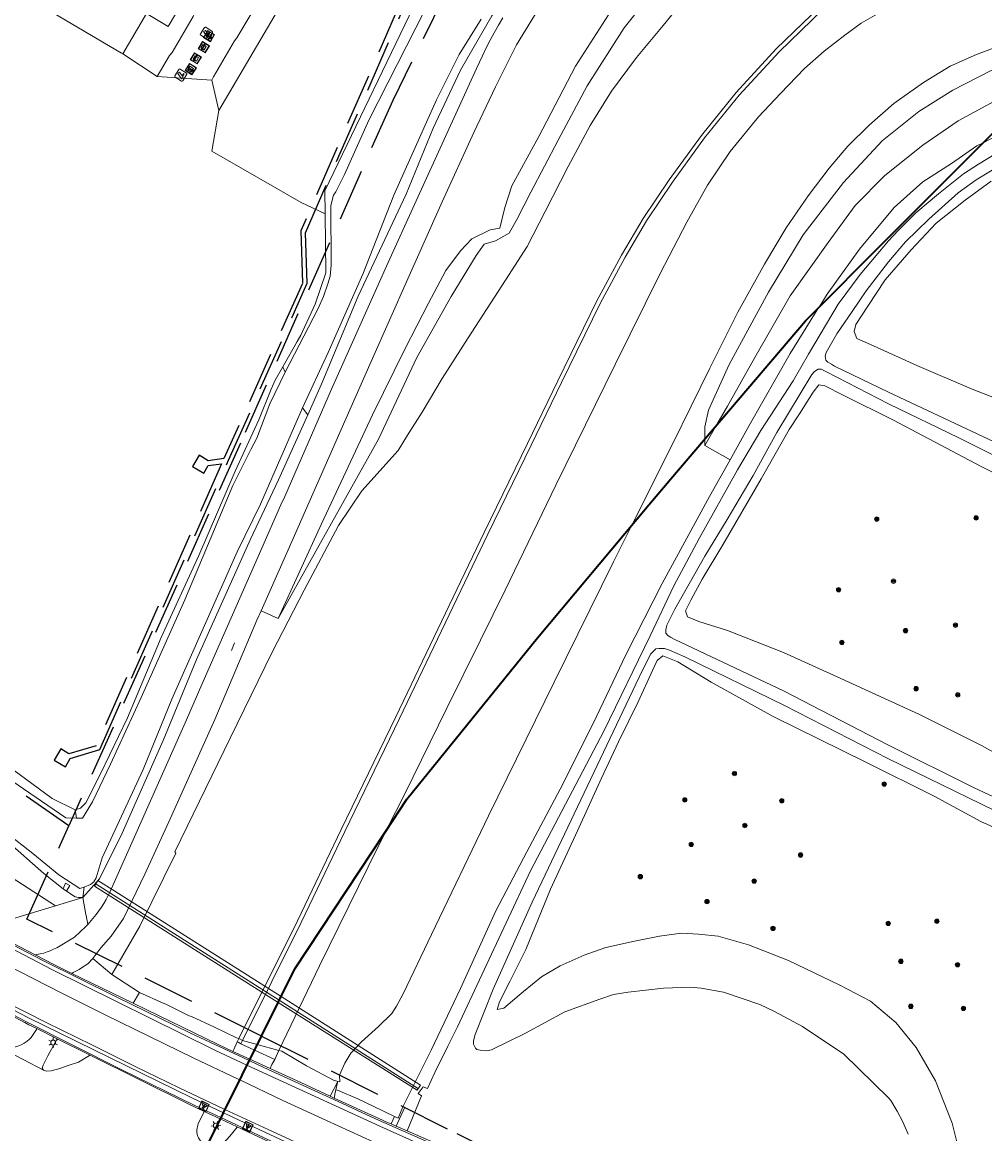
# Model space of a CAD drawing. Header units: metres. Extents: x 89872 to 94585, y 463299 to 469000.
# Tile 70 of 230: x 90894 to 91012, y 464673 to 464809. Entities that reach past the tile are written whole.
import ezdxf
from ezdxf.enums import TextEntityAlignment as Align

# ---------------------------------------------------------------- set-up
doc = ezdxf.new("R2010")
doc.units = ezdxf.units.M
doc.linetypes.add('HIDDEN', pattern=[9.525, 6.35, -3.175])
doc.layers.get('0').update_dxf_attribs({"linetype": 'CONTINUOUS'})
for name, color, linetype, lineweight in [('B-WE-BV-GELEIDECONSTRUCTIE-G', 251, 'CONTINUOUS', 13), ('B-WE-BV-LEUNING-G', 251, 'CONTINUOUS', 13), ('B-WE-GR-BEPLANTING_CULTUUR-G', 251, 'CONTINUOUS', 13), ('B-WE-GR-BOOM-S', 251, 'CONTINUOUS', 13), ('B-WE-IE-MEUBILAIR_WEGMEUBILAIR_SLAGBOOM-S', 251, 'CONTINUOUS', 13), ('B-WE-IE-TERREINAFSCHEIDING-G', 251, 'CONTINUOUS', 13), ('B-WE-IE-TERREINAFSCHEIDING_KUNSTMATIG_HEKWERK-G', 251, 'CONTINUOUS', 13), ('B-WE-KL-ET_LS_OV_LICHTMAST-S', 251, 'CONTINUOUS', 13), ('B-WE-KL-ET_LS_SR_ARMATUUR-G', 251, 'CONTINUOUS', 13), ('B-WE-KW-KUNSTWERK_DUIKER-G', 251, 'CONTINUOUS', 13), ('B-WE-OG-TOPOGRAFIE_STRAATNAAM-T18', 251, 'CONTINUOUS', 13), ('B-WE-OG-TOPOGRAFIE_WATER-GV', 251, 'CONTINUOUS', 13), ('B-WE-VH-VERHARDING-GV', 251, 'CONTINUOUS', 13), ('B-WE-VW-PAAL_PRAATPAAL-S', 251, 'CONTINUOUS', 13), ('G04', 7, 'gemeentegr', 35), ('Percelen', 10, 'HIDDEN', 25), ('Q_CAMERA_0', 251, 'CONTINUOUS', 13)]:
    doc.layers.add(name, color=color, linetype=linetype, lineweight=lineweight)
doc.styles.get("Standard").update_dxf_attribs({"font": 'isocp.shx'})
doc.linetypes.add('gemeentegr', pattern='A,1,-2.25,[1,RTW.shx,S=1.25,R=0,X=0,Y=0],-2.25', length=5.5)

# ---------------------------------------------------------------- blocks, each defined once
blk = doc.blocks.new('OGT_BLOK4_AUTOCAD_OD_1_FMEBLOCK11')
at = {"layer": 'B-WE-KW-KUNSTWERK_DUIKER-G'}
blk.add_line((11.41, -6.75), (-8.93, 6.15), dxfattribs=at)
blk.add_lwpolyline([(-8.93, 6.15), (-10.99, 7.46), (-11.41, 6.77), (11.06, -7.46)], dxfattribs=at)
blk = doc.blocks.new('Q_LICHTMAST')
for points in [[(-0.26, 0.15), (-0.52, 0.3)], [(0, 0.3), (0, 0.6)], [(0.26, 0.15), (0.52, 0.3)], [(-0.26, -0.15), (-0.52, -0.3)], [(0, -0.3), (0, -0.6)], [(0.26, -0.15), (0.52, -0.3)]]:
    blk.add_lwpolyline(points)
blk.add_circle((0, 0), 0.3)
blk = doc.blocks.new('Q_PRAATPAAL')
blk.add_lwpolyline([(-0.5, 0.5), (0.5, 0.5), (0.5, -0.5), (-0.5, -0.5)], close=True)
for points in [[(-0.44, 0.46), (0.44, 0.46, -0.414214), (0.46, 0.44), (0.46, -0.44, -0.414214), (0.44, -0.46), (-0.44, -0.46, -0.414214), (-0.46, -0.44), (-0.46, 0.44), (-0.46, 0.44), (-0.46, 0.45), (-0.46, 0.45), (-0.46, 0.45), (-0.46, 0.45), (-0.46, 0.45), (-0.46, 0.45), (-0.46, 0.46), (-0.46, 0.46), (-0.46, 0.46), (-0.45, 0.46), (-0.45, 0.46), (-0.45, 0.46), (-0.45, 0.46), (-0.45, 0.46), (-0.45, 0.46), (-0.44, 0.46), (-0.44, 0.46)], [(-0.15, 0.22, 0.426944), (-0.15, 0.17)], [(-0.02, 0.31, 0.07503), (-0.15, 0.22)], [(-0.13, 0.08, 0.511022), (0.03, 0.08)], [(-0.08, 0.1, 0.3284), (0, 0.11)], [(0.21, 0.34, 0.843699), (0.18, 0.39)]]:
    blk.add_lwpolyline(points, format="xyb")
for points in [[(-0.15, 0.17), (-0.08, 0.1)], [(0.03, 0.08), (0.03, -0.37), (-0.13, -0.37), (-0.13, 0.08)], [(0.18, 0.39), (-0.02, 0.31)], [(0, 0.11), (0.21, 0.34)]]:
    blk.add_lwpolyline(points)
blk = doc.blocks.new('Camera')
for points in [[(0.406396, 62.309263), (0.406396, 77.666466)], [(2.32688, 79.587679), (17.684498, 79.587679)], [(4.920523, 75.76609), (3.047973, 71.751755), (5.555127, 70.582774), (5.555127, 64.208597), (7.11819, 64.208597), (7.11819, 69.853463), (15.095023, 66.135019), (16.967573, 70.150396), (4.920523, 75.76609)], [(19.606024, 77.666466), (19.606024, 62.309263), (19.606024, 62.309263)], [(17.684498, 60.38805), (2.32688, 60.38805)]]:
    blk.add_lwpolyline(points)
for points in [[(0.406396, 77.666466), (0.406396, 78.727092), (1.266081, 79.587679), (2.32688, 79.587679)], [(17.684498, 79.587679), (18.747382, 79.587679), (19.606024, 78.727092), (19.606024, 77.666466)], [(2.32688, 60.38805), (1.266081, 60.38805), (0.406396, 61.247594), (0.406396, 62.309263)], [(19.606024, 62.309263), (19.606024, 61.247594), (18.747382, 60.38805), (17.684498, 60.38805)]]:
    blk.add_open_spline(points, degree=3)
blk = doc.blocks.new('Q_CAMERA')
blk.add_blockref('Camera', (-0.4, -60.4))
blk = doc.blocks.new('Q_SLAGBOOM')
blk.add_lwpolyline([(-0.5, 0.5), (0.5, 0.5), (0.5, -0.5), (-0.5, -0.5)], close=True)
blk.add_lwpolyline([(-0.44, 0.46), (0.44, 0.46, -0.414214), (0.46, 0.44), (0.46, -0.44, -0.414214), (0.44, -0.46), (-0.44, -0.46, -0.414214), (-0.46, -0.44), (-0.46, 0.44), (-0.46, 0.44), (-0.46, 0.45), (-0.46, 0.45), (-0.46, 0.45), (-0.46, 0.45), (-0.46, 0.45), (-0.46, 0.45), (-0.46, 0.46), (-0.46, 0.46), (-0.46, 0.46), (-0.45, 0.46), (-0.45, 0.46), (-0.45, 0.46), (-0.45, 0.46), (-0.45, 0.46), (-0.45, 0.46), (-0.44, 0.46), (-0.44, 0.46)], format="xyb")
for points in [[(-0.29, 0.04), (-0.38, 0.04), (-0.38, 0.1)], [(-0.38, 0.1), (-0.29, 0.1)], [(-0.29, 0.1), (-0.29, 0.2)], [(-0.29, 0.2), (-0.23, 0.2), (-0.23, 0.1)], [(-0.23, 0.04), (-0.23, -0.2), (-0.29, -0.2), (-0.29, 0.04)], [(-0.23, 0.1), (0.37, 0.1), (0.37, 0.04), (-0.23, 0.04)]]:
    blk.add_lwpolyline(points)
blk = doc.blocks.new('Q_LICHTPUNT')
for points in [[(-0.5, 0.5), (0.5, 0.5), (0.5, -0.5), (-0.5, -0.5)], [(-0.46, 0.46), (0.46, 0.46), (0.46, -0.46), (-0.46, -0.46)], [(-0.12, 0.08), (-0.08, 0.05), (-0.26, -0.23), (-0.3, -0.2)], [(-0.03, 0.03), (0.02, 0.03), (0.02, -0.3), (-0.03, -0.3)], [(0.08, 0.05), (0.12, 0.08), (0.29, -0.21), (0.25, -0.24)]]:
    blk.add_lwpolyline(points, close=True)
blk.add_circle((0, 0.21), 0.103)
blk = doc.blocks.new('Q_BOOM')
for radius in [0.27, 0.18, 0.09]:
    blk.add_circle((0, 0), radius)
blk = doc.blocks.new('LDN_BLOK2_AUTOCAD_OD_1_FMEBLOCK22')
at = {"layer": 'B-WE-GR-BEPLANTING_CULTUUR-G'}
blk.add_line((-39.9, 32.67), (-41.38, 30.1), dxfattribs=at)
blk = doc.blocks.new('LDN_BLOK2_AUTOCAD_OD_1_FMEBLOCK3')
at = {"layer": 'B-WE-OG-TOPOGRAFIE_WATER-GV'}
for points in [[(5.8, -56.42), (4.6, -51.51), (2.55, -46.33), (0.18, -42.28), (-2.3, -39.22), (-5.41, -36.61), (-9.16, -34.64), (-15.44, -31.62), (-20.32, -29.71), (-24.03, -28.66), (-26.43, -28.41), (-28.54, -28.26), (-31.21, -28.65), (-34.28, -29.24), (-37.79, -30.01), (-40.42, -30.97), (-43.38, -32.29), (-45.66, -33.62), (-47.83, -35.43), (-50.25, -37.46), (-51.05, -37.61), (-50.78, -36.68), (-49.52, -34.19), (-47.58, -30.29), (-44.56, -22.91), (-41.24, -15.77), (-38.32, -9.3), (-36.23, -4.85), (-33.82, 0.02), (-32.05, 3.86), (-31.49, 5.08), (-30.82, 5.64), (-28.97, 4.93), (-24.91, 2.45), (-17.32, -1.76), (-5.96, -7.36), (2.38, -11.51), (8.1, -14.61), (12.44, -16.56)], [(13.63, -8.37), (8.25, -5.37), (0.57, -1.52), (-9.02, 2.9), (-16.05, 6.07), (-22.9, 8.74), (-26.4, 9.87), (-27.79, 10.44), (-28.02, 11.17), (-27.36, 12.45), (-26.01, 15.02), (-23.46, 19.25), (-18.79, 27.33), (-15.35, 33.36), (-14.1, 35.25), (-12.43, 37.93), (-11.71, 38.8), (-10.99, 38.67), (-8.75, 37.56), (-2.59, 34.48), (8.14, 28.83), (20.71, 22.55)], [(14.36, 35.41), (7.03, 38.29), (0.26, 41.17), (-5.04, 43.6), (-7.09, 44.47), (-7.39, 45.34), (-7.2, 46.18), (-5.75, 48.43), (-3.63, 51.65), (-0.44, 55.33), (2.63, 58.57), (6.16, 61.39), (9.37, 63.73)], [(10.86, 69.72), (8.37, 68.43)], [(-11.71, 48.31), (-15.22, 42.66), (-20.24, 33.83), (-22.58, 29.65)]]:
    blk.add_lwpolyline(points, dxfattribs=at)
blk = doc.blocks.new('LDN_BLOK2_AUTOCAD_OD_1_FMEBLOCK6')
at = {"layer": 'B-WE-VH-VERHARDING-GV'}
blk.add_line((-44.54, 31.18), (-44.55, 30.35), dxfattribs=at)
blk = doc.blocks.new('LDN_BLOK2_AUTOCAD_OD_1_FMEBLOCK8')
at = {"layer": 'B-WE-VH-VERHARDING-GV'}
for points in [[(25.51, 64.53), (27.55, 64.58), (30.86, 64.37), (34.01, 63.97), (37.19, 63.32), (40.49, 62.58), (44.25, 61.21), (48.02, 59.56), (51.38, 57.58), (54.08, 55.43), (56.17, 53.7), (58.34, 51.51), (60.82, 48.56), (63.07, 45.35), (65.02, 41.96), (66.46, 38.9), (67.59, 35.49)], [(-67.59, -64.51), (-67.34, -64.58), (-67.38, -63.76), (-66.73, -62.27), (-66.01, -61.05), (-64.7, -59.65), (-62.63, -57.78), (-61, -56.2), (-60.39, -55.31), (-59.59, -53.78), (-56.12, -46.54), (-49.14, -32.01), (-41.12, -15.68), (-33.87, -0.94), (-31.64, 3.54)]]:
    blk.add_lwpolyline(points, dxfattribs=at)
blk = doc.blocks.new('LDN_BLOK2_AUTOCAD_OD_1_FMEBLOCK31')
at = {"layer": 'B-WE-VH-VERHARDING-GV'}
blk.add_lwpolyline([(-87.67, -75.09), (-89.92, -79.59), (-95.87, -91.71), (-100.86, -102.08)], dxfattribs=at)

msp = doc.modelspace()

# ---------------------------------------------------------------- linework, layer by layer
at = {"layer": 'B-WE-BV-GELEIDECONSTRUCTIE-G'}
msp.add_lwpolyline([(90901.22, 464703.12), (90901.07, 464703.05), (90898.5, 464704.74)], dxfattribs=at)
at = {"layer": 'B-WE-BV-LEUNING-G'}
msp.add_line((90889.91, 464697.71), (90896.56, 464694.24), dxfattribs=at)
for points in [[(90918.34, 464675.03), (90915.15, 464676.52), (90906.15, 464680.93), (90894.4, 464686.83), (90875.05, 464696.99), (90862.07, 464704.16), (90855.14, 464708.02)], [(90896.56, 464694.24), (90905.53, 464689.8), (90914.52, 464685.41), (90921.8, 464682)], [(90921.8, 464682), (90923.59, 464681.16), (90932.68, 464676.98), (90937.23, 464674.87), (90944.11, 464671.86), (90950.99, 464668.86)], [(90954.02, 464659.66), (90953.73, 464658.99), (90934.76, 464667.35), (90918.34, 464675.03)]]:
    msp.add_lwpolyline(points, dxfattribs=at)
at = {"layer": 'B-WE-GR-BEPLANTING_CULTUUR-G'}
for p, q in [((90906.18, 464805.26), (90869.09, 464827.2)), ((90906.33, 464805.16), (90906.18, 464805.26)), ((90928.15, 464786.99), (90931.07, 464785.61)), ((90926.18, 464766.22), (90925.91, 464766.9)), ((90928.96, 464761.03), (90928.33, 464761.88)), ((90900.49, 464712.69), (90900.66, 464711.68)), ((90901.44, 464701.95), (90901.6, 464703.24))]:
    msp.add_line(p, q, dxfattribs=at)
for points in [[(91018.41, 464801.16), (91013.85, 464799.86), (91008.52, 464796.99), (91004.17, 464794.02), (90999.52, 464790.3), (90995.91, 464786.61), (90992.59, 464782.1), (90987.96, 464775.58), (90983.64, 464768.01), (90980.31, 464762.08), (90979, 464759.82)], [(90918.09, 464798.25), (90917.22, 464793.28), (90928.15, 464786.99)]]:
    msp.add_lwpolyline(points, dxfattribs=at)
at = {"layer": 'B-WE-IE-TERREINAFSCHEIDING-G'}
for p, q in [((90918.09, 464798.25), (90917.24, 464801.95)), ((90939.76, 464673.98), (90939.14, 464674.25)), ((90939.76, 464673.98), (90941.11, 464673.4))]:
    msp.add_line(p, q, dxfattribs=at)
for points in [[(90918.63, 464675.62), (90914.77, 464677.43), (90894.7, 464687.28), (90874.87, 464697.62), (90855.42, 464708.31), (90855.27, 464708.39)], [(90953.6, 464659.83), (90949.18, 464661.75), (90935.06, 464667.94), (90918.63, 464675.62)]]:
    msp.add_lwpolyline(points, dxfattribs=at)
at = {"layer": 'B-WE-IE-TERREINAFSCHEIDING_KUNSTMATIG_HEKWERK-G'}
msp.add_lwpolyline([(90931.09, 464820.4), (90920.63, 464802.61), (90918.09, 464798.25)], dxfattribs=at)
at = {"layer": 'B-WE-KW-KUNSTWERK_DUIKER-G'}
for p, q in [((90925.47, 464689.38), (90903.07, 464703.6)), ((90942.5, 464678.56), (90925.47, 464689.38))]:
    msp.add_line(p, q, dxfattribs=at)
msp.add_lwpolyline([(90925.34, 464689.12), (90942.33, 464678.37), (90942.74, 464679), (90925.69, 464689.83)], dxfattribs=at)
at = {"layer": 'B-WE-OG-TOPOGRAFIE_STRAATNAAM-T18'}
msp.add_line((90919.61, 464732.18), (90920.01, 464733.1), dxfattribs=at)
at = {"layer": 'B-WE-OG-TOPOGRAFIE_WATER-GV'}
for p, q in [((90901.6, 464703.24), (90901.22, 464703.12)), ((90944.45, 464671.95), (90941.11, 464673.4))]:
    msp.add_line(p, q, dxfattribs=at)
for points in [[(90926.18, 464766.22), (90928.48, 464770.65), (90930.19, 464773.92), (90930.89, 464775.48), (90931.43, 464777.02), (90931.68, 464777.98), (90931.81, 464779.32), (90931.83, 464781.48), (90931.78, 464784.44), (90931.79, 464786.59), (90931.92, 464787.13), (90932.11, 464787.88), (90932.39, 464788.28), (90933.43, 464790.42), (90936.42, 464797.04), (90944.51, 464812.96)], [(90943, 464813.27), (90931.03, 464788.41), (90931.07, 464785.61)], [(90928.96, 464761.03), (90930.61, 464764.7), (90935.12, 464775.53), (90940.98, 464788.02), (90944.31, 464796.08), (90947.64, 464803.19), (90951.49, 464809.81), (90953.43, 464812.67)], [(90950.16, 464809.43), (90947.46, 464805.09), (90944.71, 464799.56), (90939.5, 464787.87), (90935.7, 464778.23), (90931.46, 464768.62), (90928.33, 464761.88)], [(91011.56, 464794.3), (91010.8, 464793.9), (91007.68, 464791.76), (91004.18, 464789.51), (91000.67, 464786.39), (90996.44, 464781.28), (90992.48, 464775.77), (90991.49, 464774.17)], [(90990.21, 464768.45), (90993.83, 464774.53), (90996.51, 464778.18), (91000, 464782.31), (91001.15, 464783.58), (91003.32, 464785.71), (91006.1, 464788.05), (91009.18, 464790.48), (91010.99, 464791.67), (91013.08, 464792.95)], [(91014.22, 464791.88), (91010.72, 464789.78), (91008.49, 464788.19), (91004.91, 464784.96), (91002.07, 464782.19), (91000, 464779.72), (90997.26, 464776.18), (90995.54, 464773.65), (90993.68, 464770.93), (90992.37, 464768.63), (90992.26, 464768.19), (90992.34, 464767.69), (90992.56, 464767.46), (90993.03, 464767.19)], [(90931.07, 464785.61), (90931.18, 464778.38), (90929.88, 464774.56), (90928.09, 464770.76), (90927.66, 464770), (90925.91, 464766.9)], [(90970.84, 464733.98), (90973.73, 464740.08), (90976.85, 464745.89), (90981.52, 464754.3), (90984.38, 464759.11), (90988.32, 464765.17), (90990.21, 464768.45)], [(90925.91, 464766.9), (90924.99, 464765.27), (90924.49, 464764.17), (90922.98, 464760.39), (90920.07, 464754.13), (90915.63, 464743.79), (90911.04, 464733.78), (90906.89, 464723.95), (90903.6, 464717.1), (90901.83, 464713.55), (90901.15, 464712.89), (90900.49, 464712.69)], [(90992.39, 464766.28), (90991.76, 464766.6), (90991.4, 464766.6), (90990.95, 464766.3), (90990.62, 464765.95), (90986.34, 464758.84), (90983.43, 464753.59)], [(90993.03, 464767.19), (90993.38, 464766.98), (91000, 464763.77), (91014.31, 464757.07)], [(90900.66, 464711.68), (90901.42, 464711.65), (90902.62, 464713.67), (90904.82, 464718.26), (90908.56, 464726.42), (90913.92, 464738.36), (90919.79, 464752.35), (90922.01, 464756.75), (90922.74, 464758.15), (90924.3, 464762.36), (90926.18, 464766.22)], [(91014.31, 464757.07), (91024.69, 464752.09), (91033.82, 464747.31), (91033.99, 464747.11), (91033.98, 464746.89), (91033.67, 464746.41), (91033.38, 464746.32), (91033.04, 464746.32), (91032.7, 464746.39), (91021.92, 464751.53), (91008.59, 464758.18), (91000, 464762.34), (90992.39, 464766.28)], [(90928.33, 464761.88), (90923.17, 464750.07), (90920.33, 464744.26), (90912.33, 464726.21), (90908.82, 464717.62), (90903.79, 464706.83), (90903.07, 464704.36), (90902.81, 464703.86), (90902.39, 464703.56), (90901.6, 464703.24)], [(90921.96, 464745.8), (90925.38, 464753.05), (90928.96, 464761.03)], [(90980.61, 464755.52), (90978.08, 464751.02), (90972.32, 464740.36), (90967.87, 464731.63), (90963.89, 464723.32), (90959.81, 464715.22), (90955.77, 464707.54), (90951.95, 464700.32), (90947.62, 464690.81), (90944.07, 464683.27), (90940.6, 464676.33)], [(90983.43, 464753.59), (90980.26, 464748.2), (90977.51, 464743.72), (90973.86, 464737.22), (90972.86, 464735.28), (90972.77, 464734.7), (90972.77, 464734.28), (90972.99, 464734), (90973.33, 464733.81)], [(90832.46, 464751.15), (90845.95, 464741.56), (90860.39, 464731.55), (90881.49, 464716.76), (90889.79, 464710.74), (90892.15, 464708.89), (90896.67, 464704.9), (90899.05, 464703.03)], [(90901.44, 464701.95), (90903.48, 464704.24), (90906.24, 464709.83), (90911.28, 464721.18), (90915.33, 464731.07), (90921.96, 464745.8)], [(90946.09, 464683.75), (90947.28, 464686.14), (90956.19, 464705.21), (90965.15, 464722.31), (90970.84, 464733.98)], [(90973.33, 464733.81), (90973.85, 464733.52), (90987.13, 464727.24)], [(90898.5, 464704.74), (90895.31, 464707.36), (90892.12, 464709.89), (90890.73, 464710.83), (90861.6, 464731.52)], [(90972.58, 464732.42), (90971.91, 464732.44), (90971.52, 464732.39), (90970.87, 464731.73), (90969.48, 464728.91), (90956.4, 464701.39), (90951.62, 464690.76), (90949.42, 464685.19), (90949.22, 464684.44), (90949.24, 464684.15)], [(90987.13, 464727.24), (91000, 464720.6), (91010.45, 464715.37), (91017.91, 464711.91), (91018.62, 464711.48), (91018.89, 464711.16), (91018.98, 464710.89), (91018.88, 464710.54), (91018.7, 464710.28), (91018.5, 464710.14), (91018.29, 464710.09), (91017.89, 464710.18), (91000, 464718.94), (90987.27, 464725.44), (90975.07, 464731.41), (90973.21, 464732.23), (90972.58, 464732.42)], [(90876.34, 464727.81), (90890.51, 464717.76), (90899.38, 464711.72), (90900.66, 464711.68)], [(90900.49, 464712.69), (90897.69, 464714.06), (90878.89, 464727.89)], [(90899.05, 464703.03), (90899.34, 464703.71), (90899.84, 464703.43), (90899.48, 464702.8), (90899.46, 464702.75)], [(90899.46, 464702.75), (90900.49, 464702.06), (90900.92, 464701.94), (90901.44, 464701.95)], [(90949.24, 464684.15), (90949.24, 464684), (90949.46, 464683.52), (90949.63, 464683.36), (90950.04, 464683.27), (90950.82, 464683.2), (90951.43, 464683.34), (90955.57, 464685.35), (90960.38, 464687.97), (90964.68, 464689.54), (90966.36, 464690.08), (90968.14, 464690.37), (90972.48, 464690.85), (90975.79, 464690.99), (90977.07, 464690.86), (90979.79, 464690.39), (90984.23, 464688.87), (90986.03, 464688.02), (90989.46, 464686.18), (90994.54, 464682.81), (91000, 464677.45), (91000.26, 464677.11), (91001.06, 464675.81), (91001.73, 464674.51), (91002.39, 464673)], [(90941.11, 464673.4), (90942.86, 464677.7), (90942.47, 464677.96), (90943.07, 464678.81), (90943.62, 464678.61), (90944.5, 464680.55), (90946.09, 464683.75)], [(90940.6, 464676.33), (90940.81, 464676.31), (90940.17, 464674.89), (90939.76, 464673.98)]]:
    msp.add_lwpolyline(points, dxfattribs=at)
at = {"layer": 'B-WE-VH-VERHARDING-GV'}
for p, q in [((90910.52, 464802.4), (90906.33, 464805.16)), ((90917.24, 464801.95), (90910.52, 464802.4)), ((90977.52, 464757.26), (90980.61, 464755.52)), ((90923.25, 464737.05), (90925.35, 464736.11)), ((90899.05, 464703.03), (90899.46, 464702.75)), ((90901.44, 464701.95), (90898.11, 464700.94)), ((90898.11, 464700.94), (90889.23, 464698.25)), ((90895.6, 464694.94), (90889.23, 464698.25)), ((90905.01, 464692.52), (90908.36, 464690.32)), ((90908.36, 464690.32), (90907.61, 464689.03)), ((90892.62, 464687.56), (90894.32, 464686.67)), ((90894.86, 464686.4), (90895.83, 464685.92)), ((90895.83, 464685.92), (90898.31, 464684.68)), ((90898.31, 464684.68), (90902.34, 464682.67)), ((90920.34, 464684.29), (90919.91, 464683.38)), ((90920.34, 464684.29), (90920.53, 464684.69)), ((90920.98, 464684.47), (90920.53, 464684.69)), ((90920.79, 464684.07), (90920.98, 464684.47)), ((90922.45, 464683.3), (90920.79, 464684.07)), ((90922.78, 464683.97), (90920.98, 464684.47)), ((90925.41, 464683.24), (90922.78, 464683.97)), ((90891.64, 464683.44), (90896.65, 464680.82)), ((90919.91, 464683.38), (90919.8, 464683.13)), ((90921.89, 464682.17), (90919.8, 464683.13)), ((90924.92, 464682.14), (90922.45, 464683.3)), ((90925.41, 464683.24), (90924.92, 464682.14)), ((90924.35, 464681.04), (90921.89, 464682.17)), ((90924.57, 464681.51), (90924.35, 464681.04)), ((90924.92, 464682.14), (90924.57, 464681.51)), ((90932.62, 464679.43), (90931.71, 464677.65)), ((90932.62, 464679.43), (90932.63, 464679.46)), ((90932.2, 464677.42), (90931.71, 464677.65)), ((90932.2, 464677.42), (90932.22, 464677.54)), ((90916.3, 464675.78), (90918.26, 464674.86)), ((90918.26, 464674.86), (90920.34, 464673.89)), ((90939.14, 464674.25), (90938.51, 464674.52)), ((90939.58, 464675.18), (90939.14, 464674.25)), ((90920.34, 464673.89), (90928, 464670.3))]:
    msp.add_line(p, q, dxfattribs=at)
for points in [[(90906.33, 464805.16), (90909.25, 464810.09), (90911.88, 464808.51), (90912.77, 464810.01), (90912.92, 464810.28), (90913.04, 464810.58), (90913.12, 464810.88), (90913.18, 464811.19), (90913.2, 464811.51), (90913.18, 464811.82), (90913.14, 464812.14), (90913.06, 464812.44), (90912.94, 464812.74), (90912.8, 464813.02), (90912.62, 464813.28), (90912.42, 464813.52), (90912.2, 464813.74), (90911.95, 464813.94), (90911.68, 464814.11), (90892.05, 464825.63), (90874.16, 464836.07)], [(90929.25, 464822.17), (90925.05, 464815.15), (90920.3, 464807.14), (90920.01, 464806.76), (90917.42, 464802.37), (90917.24, 464801.95)], [(90972.71, 464814.72), (90967.65, 464808.36), (90963.14, 464801.26), (90959.59, 464794.6), (90956.23, 464788.27), (90954.52, 464784.89), (90953.59, 464783.25), (90951.93, 464782.31), (90950.55, 464781.87), (90949.55, 464780.51), (90946.49, 464775.5), (90942.29, 464768.04), (90937.59, 464758.04), (90925.35, 464736.11)], [(90976.17, 464813.28), (90972.43, 464808.66), (90969.18, 464804.74), (90966.12, 464800.59), (90963.51, 464796.39), (90960.82, 464791.38), (90958.01, 464785.9), (90955.81, 464781.6), (90953.15, 464777.47), (90948.58, 464770.43), (90945.41, 464765.45), (90942.93, 464761.33), (90941.15, 464758.52), (90940.01, 464756.66), (90935.59, 464751.7), (90932.72, 464747.45), (90928.51, 464739.55), (90924.61, 464731.99), (90919.47, 464721.46), (90912.68, 464707.53), (90912.81, 464707.39), (90908.42, 464698.44), (90905.01, 464692.52)], [(90915.79, 464813.9), (90915.9, 464813.33), (90915.93, 464812.74), (90915.89, 464812.15), (90915.78, 464811.58), (90915.6, 464811.02), (90915.14, 464810.16), (90914.96, 464809.74), (90912.36, 464805.35), (90912.06, 464804.96), (90910.52, 464802.4)], [(90920.53, 464684.69), (90927.72, 464699.12), (90933.04, 464710.27), (90939.72, 464724.08), (90945.32, 464735.74), (90950.55, 464746.63), (90955.85, 464757.51), (90959.56, 464765.16), (90964.28, 464774.87), (90967.32, 464780.55), (90969.98, 464785.01), (90973.16, 464789.77), (90977.1, 464795.18), (90981.36, 464800.44), (90986.24, 464805.78), (90991.63, 464810.97)], [(90920.98, 464684.47), (90928.17, 464698.9), (90933.49, 464710.05), (90940.17, 464723.86), (90945.77, 464735.52), (90951, 464746.41), (90956.3, 464757.29), (90960.01, 464764.95), (90964.72, 464774.64), (90967.76, 464780.3), (90970.4, 464784.74), (90973.57, 464789.48), (90977.5, 464794.88), (90981.74, 464800.11), (90986.6, 464805.43), (90991.97, 464810.6)], [(90957.47, 464811.11), (90954.48, 464806.27), (90951.9, 464801.13), (90949.26, 464795.56), (90945.39, 464787.08), (90941.19, 464777.65), (90936.7, 464767.55), (90932.86, 464758.86), (90927.33, 464746.24), (90923.25, 464737.05)], [(90902.05, 464698.67), (90902.26, 464698.9), (90902.47, 464699.14), (90902.67, 464699.38), (90902.87, 464699.62), (90903.07, 464699.86), (90903.4, 464700.31), (90903.71, 464700.76), (90904.01, 464701.23), (90904.28, 464701.71), (90904.54, 464702.2), (90904.77, 464702.7), (90908.09, 464710.12), (90914.11, 464723.71), (90915.06, 464725.87), (90916.01, 464728.03), (90923.35, 464744.7), (90925.68, 464750), (90926.14, 464751.03), (90931.88, 464764.16), (90938.57, 464779.18), (90942.2, 464787.21), (90949.58, 464803.38), (90950.31, 464804.95), (90950.77, 464805.9), (90951.25, 464806.83), (90951.75, 464807.75), (90952.27, 464808.67), (90952.81, 464809.57)], [(90925.35, 464736.11), (90930.62, 464747.67), (90936.87, 464760.99), (90940.85, 464769.14), (90943.73, 464774.68), (90945.85, 464778.66), (90947.64, 464781.06), (90949.03, 464782.56), (90951.28, 464783.63), (90952.46, 464783.84), (90953.08, 464786.38), (90953.92, 464789.01), (90957.23, 464795.06), (90961.7, 464803.68), (90965.75, 464809.96)], [(90998.63, 464810.08), (90996.66, 464808.94), (90994.63, 464807.46), (90992.12, 464805.51), (90989.73, 464803.4), (90986.78, 464800.33), (90984.09, 464797.47), (90980.63, 464793.22), (90977.83, 464789.1), (90975.34, 464784.58), (90972.07, 464778.32), (90966.55, 464767.17), (90959.29, 464752.41), (90953.12, 464739.57), (90950.08, 464733.45), (90945.98, 464725.13), (90940.82, 464714.65), (90938.6, 464710.22)], [(90916.55, 464807.23), (90916.96, 464806.99), (90917.21, 464807.41), (90916.81, 464807.66), (90916.55, 464807.23)], [(90968.59, 464747.5), (90973.59, 464757.51), (90978.11, 464766.65), (90981.57, 464773.59), (90984.83, 464779.45), (90987.48, 464783.9), (90990.18, 464787.81), (90992.71, 464791.17), (90995.01, 464793.89), (90997.62, 464796.46), (91000.66, 464799.08), (91004.28, 464801.65), (91007.55, 464803.68), (91010.76, 464805.1), (91014.22, 464806.41), (91018.06, 464807.5), (91021.17, 464808.09), (91024.8, 464808.47), (91025.73, 464808.49)], [(90916.53, 464806.06), (90916.12, 464806.31), (90915.88, 464805.9), (90916.29, 464805.65), (90916.53, 464806.06)], [(90914.94, 464804.53), (90915.34, 464804.29), (90915.6, 464804.71), (90915.19, 464804.95), (90914.94, 464804.53)], [(91022.3, 464805.06), (91017.81, 464804.64), (91012.53, 464803.12), (91007.84, 464800.73), (91003.7, 464798.14), (90999.22, 464794.54), (90994.48, 464789.45), (90989.53, 464783.02), (90985.32, 464776), (90980.49, 464767.17), (90977.97, 464761.59), (90977.52, 464759.54), (90977.52, 464758.08)], [(90914.97, 464803.4), (90914.54, 464803.66), (90914.26, 464803.21), (90914.69, 464802.95), (90914.97, 464803.4)], [(90898.11, 464700.94), (90883.16, 464710.58), (90789.44, 464779.97)], [(90902.65, 464694.51), (90903.65, 464695.78), (90904.93, 464697.23), (90906.41, 464699.4), (90909.01, 464704.82), (90911.96, 464711.2), (90917.6, 464723.75), (90922.74, 464735.9), (90923.25, 464737.05)], [(90858.51, 464714.13), (90860.24, 464713.18), (90865.49, 464710.28), (90870.89, 464707.28), (90877.96, 464703.41), (90883.83, 464700.35), (90897.67, 464693.13), (90917.58, 464683.26), (90921.52, 464681.44)], [(90920.63, 464679.64), (90920.36, 464679.76), (90915.03, 464682.3), (90909.58, 464684.94), (90904.25, 464687.56), (90898.94, 464690.23), (90893.6, 464692.93), (90888.27, 464695.68), (90882.96, 464698.45), (90877.06, 464701.58), (90869.81, 464705.53), (90864.48, 464708.46), (90859.27, 464711.39), (90857.51, 464712.39)], [(90918.83, 464676.01), (90918.65, 464676.09), (90913.24, 464678.67), (90907.86, 464681.28), (90902.53, 464683.93), (90897.03, 464686.63), (90891.73, 464689.32), (90886.42, 464692.1), (90881.09, 464694.88), (90878.33, 464696.31), (90873.01, 464699.15), (90867.81, 464701.98), (90862.56, 464704.9), (90857.21, 464707.76), (90855.46, 464708.79)], [(90901.44, 464701.95), (90901.83, 464699.88), (90901.85, 464699.75), (90902.05, 464698.67)], [(90902.05, 464698.67), (90901.82, 464698.41), (90900.44, 464697.09), (90898.25, 464695.8), (90897.87, 464695.62), (90897.47, 464695.45), (90897.07, 464695.3), (90896.66, 464695.16), (90896.24, 464695.05), (90895.6, 464694.94)], [(90900.12, 464692.67), (90897.99, 464693.71), (90895.6, 464694.94)], [(90900.12, 464692.67), (90900.26, 464692.8), (90900.98, 464693.14), (90901.3, 464693.35), (90902.04, 464693.84), (90902.65, 464694.51)], [(90905.01, 464692.52), (90902.66, 464694.5), (90902.65, 464694.51)], [(90907.61, 464689.03), (90903.82, 464690.87), (90900.12, 464692.67)], [(90920.53, 464684.69), (90920.23, 464684.8), (90917.55, 464686.09), (90914.75, 464687.38), (90914.46, 464687.5), (90911.58, 464688.91), (90911.26, 464689.02), (90908.36, 464690.32)], [(90919.8, 464683.13), (90917.9, 464684.01), (90909.27, 464688.22), (90907.61, 464689.03)], [(90894.32, 464686.67), (90894.37, 464686.65), (90894.86, 464686.4)], [(90895.83, 464685.92), (90895.77, 464685.8), (90895.62, 464685.55), (90895.47, 464685.3), (90895.3, 464685.06), (90895.12, 464684.84), (90894.93, 464684.62), (90894.64, 464684.39), (90894.28, 464684.13), (90893.89, 464683.92), (90893.48, 464683.75), (90893.06, 464683.63), (90892.63, 464683.56), (90891.64, 464683.44)], [(90896.65, 464680.82), (90896.47, 464681.06), (90896.59, 464681.46), (90897.18, 464682.59), (90898.31, 464684.68)], [(90920.79, 464684.07), (90920.44, 464684.24), (90920.34, 464684.29)], [(90902.34, 464682.67), (90902.27, 464682.62), (90900.91, 464681.82), (90899.64, 464681.41), (90898.64, 464681.03), (90897.58, 464680.77), (90897.02, 464680.7), (90896.65, 464680.82)], [(90902.34, 464682.67), (90914.4, 464676.67), (90916.3, 464675.78)], [(90932.2, 464679.58), (90928.82, 464681.35), (90925.79, 464683.14), (90925.41, 464683.24)], [(90921.52, 464681.44), (90937.77, 464673.97), (90943.03, 464671.61), (90948.53, 464669.22), (90954.02, 464666.81), (90956.17, 464665.89)], [(90931.71, 464677.65), (90928.09, 464679.32), (90924.35, 464681.04)], [(90955.37, 464664.01), (90955.34, 464664.02), (90953.16, 464664.95), (90947.68, 464667.32), (90942.21, 464669.72), (90936.96, 464672.08), (90931.26, 464674.68), (90925.89, 464677.14), (90920.63, 464679.64)], [(90932.63, 464679.46), (90932.22, 464679.56), (90932.2, 464679.58)], [(90932.39, 464678.44), (90932.28, 464677.88), (90932.22, 464677.54)], [(90932.39, 464678.44), (90932.61, 464679.33), (90932.62, 464679.43)], [(90939.58, 464675.18), (90936.94, 464676.43), (90935.07, 464677.32), (90932.6, 464678.4), (90932.39, 464678.44)], [(90938.51, 464674.52), (90938.09, 464674.71), (90932.2, 464677.42)], [(90916.65, 464671.62), (90916.3, 464671.76), (90916.14, 464671.9), (90915.98, 464672.05), (90915.85, 464672.2), (90915.72, 464672.37), (90915.61, 464672.55), (90915.53, 464672.7), (90915.47, 464672.86), (90915.42, 464673.02), (90915.39, 464673.19), (90915.38, 464673.36), (90915.39, 464673.55), (90915.41, 464673.74), (90915.45, 464673.92), (90915.5, 464674.1), (90915.57, 464674.28), (90916.3, 464675.78)], [(90953.78, 464660.27), (90951.54, 464661.29), (90946.03, 464663.66), (90940.49, 464666.12), (90935.03, 464668.51), (90929.58, 464671.04), (90924.12, 464673.56), (90918.83, 464676.01)], [(90940.6, 464676.33), (90940, 464674.97), (90939.58, 464675.18)], [(90920.34, 464673.89), (90920.34, 464673.88), (90919.44, 464672.74), (90918.59, 464671.88), (90917.95, 464671.54), (90916.96, 464671.49), (90916.65, 464671.62)]]:
    msp.add_lwpolyline(points, dxfattribs=at)
at = {"layer": 'G04', "flags": 128}
msp.add_lwpolyline([(90762.73, 464180.92), (90765.08, 464184.57), (90771, 464193.76), (90771.42, 464193.23), (90806.86, 464250), (90806.89, 464250.06), (90799.19, 464267.98), (90793.57, 464280.07), (90804.61, 464284.92), (90803.81, 464286.83), (90821.67, 464318.03), (90833.48, 464340.07), (90842.17, 464363.91), (90849.47, 464388.53), (90850.9, 464396.71), (90858.13, 464437.99), (90858.63, 464440.87), (90862.59, 464497.94), (90862.85, 464500), (90866.13, 464525.28), (90871.26, 464551.16), (90878.53, 464576.98), (90885.23, 464600.77), (90894.69, 464624.16), (90916.23, 464670.78), (90923.29, 464685), (90927.38, 464693.22), (90938.43, 464709.97), (90941.09, 464714), (90957.05, 464733.72), (90970.68, 464750), (90973.35, 464753.19), (90989.85, 464772.53), (91000, 464782.71), (91044.92, 464827.73), (91063.03, 464849.21), (91079.63, 464871.08), (91092.42, 464893.28), (91103.51, 464916.81), (91112.66, 464940.33), (91120.29, 464963.85), (91127, 464987.97), (91129.8, 465000), (91144.01, 465061.06), (91152.55, 465098.5), (91157.84, 465121.7), (91161.11, 465136.01), (91167.76, 465165.19), (91172.72, 465186.93), (91274.16, 465169.82), (91278.87, 465168.92), (91306.94, 465164.19), (91332.25, 465159.92), (91370.23, 465153.71), (91500, 465131.82), (91556.5, 465122.29), (91557.9, 465122.05), (91558.32, 465121.98), (91922.03, 465060.62), (92000, 465047.63), (92028.58, 465042.86), (92029.05, 465042.78), (92039.59, 465041.01), (92042.01, 465042.88), (92058.73, 465054.97), (92061.16, 465057.23), (92072.52, 465074.55), (92088.57, 465098.55), (92080.98, 465168.59), (92072.15, 465250), (92067.81, 465290.11), (92105.28, 465350.83), (92113.42, 465364.09), (92113.85, 465364.8), (92156.87, 465434.93), (92207.5, 465500), (92230.87, 465530.04), (92308.96, 465565.35), (92325.02, 465572.62), (92358.36, 465534.34), (92375.52, 465545.73), (92376.91, 465547.36), (92384.66, 465556.46), (92397.29, 465571.45), (92416.04, 465593.91), (92432.88, 465613.69), (92464.88, 465651.21), (92497.86, 465688.87), (92500, 465691.18), (92505.83, 465697.44), (92511.57, 465704.12), (92521.66, 465716.37), (92529.98, 465726.8), (92537.61, 465736.36), (92548.59, 465750), (92552.63, 465755.02), (92556.4, 465759.68), (92562.83, 465767.63), (92569.99, 465776.31), (92574, 465780.59), (92577.23, 465784.05), (92588.96, 465795.43), (92608.34, 465813.96), (92622.93, 465827.43), (92631.95, 465835.5), (92640.36, 465842.9), (92646.72, 465848.4), (92649.67, 465851.09), (92655.38, 465856.57), (92659.68, 465860.77), (92669.91, 465871.24), (92675.75, 465876.86), (92679.79, 465880.73), (92688.17, 465888.52), (92695.01, 465895.69), (92697.26, 465898.27), (92704.74, 465907.62), (92710.44, 465915.75), (92715.48, 465923.91), (92725.57, 465940.5), (92746.29, 465971.18), (92753.8, 465982.22), (92759.43, 465990.23), (92765.7, 465998.94), (92766.58, 466000), (92769.21, 466003.16), (92773.77, 466008.49), (92780.83, 466016.17), (92794.83, 466030.97), (92802.6, 466039.51), (92809.88, 466047.53), (92816.37, 466054.82), (92821.82, 466061.33), (92828.63, 466069.34), (92835.93, 466079.06), (92842.64, 466088.4), (92855.4, 466105.33), (92855.71, 466105.42), (92856.2, 466105.49), (92856.59, 466105.48), (92857, 466105.46), (92857.27, 466105.4), (92857.62, 466105.29), (92857.92, 466105.17), (92858.19, 466105.04), (92858.49, 466104.84), (92859.04, 466104.43), (92861.97, 466101.77), (92865.72, 466098.37), (92920.24, 466048.9), (92924.01, 466045.52), (92930.57, 466039.62), (92998.61, 466101.65), (93000, 466102.89), (93005.84, 466108.13), (93030.87, 466090.03), (93065.85, 466064.82), (93102.63, 466038.11), (93109.36, 466033.25), (93110.1, 466034.21), (93158.6, 466000), (93306.23, 465895.87), (93359.76, 465857.43), (93435.05, 465802.05), (93442.08, 465801.87), (93443.29, 465801.84), (93453.92, 465801.63), (93457.86, 465939.66), (93469.43, 465939.2), (93472.19, 465939.09), (93475.38, 465938.96), (93481.54, 465938.72), (93483.27, 465938.65), (93484.14, 465938.62), (93485.57, 465938.1), (93486.41, 465937.57), (93494.85, 465922.09), (93500, 465912.4), (93504.14, 465904.63), (93508.62, 465897.95), (93513.13, 465894.34), (93520.95, 465889.78), (93530.99, 465883.82), (93532.52, 465882.68), (93535.59, 465878.57), (93538.2, 465872.98), (93542.8, 465865.59), (93545.32, 465862.19), (93550.73, 465857.43), (93558, 465851.82), (93581.85, 465842.2), (93589.8, 465836.36), (93596, 465832.33), (93604.6, 465824.42), (93611.17, 465817.58), (93626.65, 465799), (93639.91, 465783.23), (93651.14, 465769.83), (93666.89, 465750), (93670.29, 465745.71), (93684.46, 465727.85), (93694.85, 465714.77), (93712.32, 465692.69), (93728.2, 465671.99), (93747.98, 465645.79), (93761.04, 465629.12), (93766.29, 465628.08), (93771.39, 465626.54), (93776.82, 465625.79), (93788.1, 465624.27), (93792.4, 465621.55), (93838.86, 465642.65), (93852.5, 465660.67), (93875.58, 465691.17), (93878.32, 465694.79), (93890.16, 465710.98), (93902.12, 465728.33), (93905.89, 465733.99), (93916.54, 465750), (93919.18, 465753.96), (93935.19, 465778.88), (93943.9, 465792.43), (93948.65, 465800.04), (93970.06, 465836.53), (93970.54, 465837.4), (93971.35, 465838.89), (93989.07, 465871.24), (93993.85, 465879.98), (94000, 465892.58), (94010.83, 465914.78), (94036.3, 465967.7), (94036.96, 465969.06), (94050.46, 466000), (94053.84, 466007.74), (94056.01, 466013.14), (94057.82, 466017.96), (94071.93, 466055.52), (94073.83, 466060.66), (94078.68, 466074.57), (94085.46, 466094.06), (94093.55, 466118.42), (94094.92, 466122.53), (94102.3, 466146.15), (94103.67, 466150.8), (94110.42, 466174.94), (94113.71, 466186.71), (94121.68, 466216.88), (94125.59, 466232.1), (94127.77, 466240.59), (94129.77, 466250), (94137.96, 466288.64), (94144.53, 466331.52), (94144.93, 466334.98), (94145.41, 466339.09), (94145.82, 466342.66), (94151.43, 466390.75), (94153.23, 466390.7), (94157.6, 466460.9), (94158.98, 466500), (94159.9, 466526.21), (94159.35, 466560.42), (94158.49, 466578.41)], dxfattribs=at)
msp.add_lwpolyline([(90762.73, 464180.92), (90765.08, 464184.57), (90771, 464193.76), (90771.42, 464193.23), (90806.86, 464250), (90806.89, 464250.06), (90799.19, 464267.98), (90793.57, 464280.07), (90804.61, 464284.92), (90803.81, 464286.83), (90821.67, 464318.03), (90833.48, 464340.07), (90842.17, 464363.91), (90849.47, 464388.53), (90850.9, 464396.71), (90858.13, 464437.99), (90858.63, 464440.87), (90862.59, 464497.94), (90862.85, 464500), (90866.13, 464525.28), (90871.26, 464551.16), (90878.53, 464576.98), (90885.23, 464600.77), (90894.69, 464624.16), (90916.23, 464670.78), (90923.29, 464685), (90927.38, 464693.22), (90938.43, 464709.97), (90941.09, 464714), (90957.05, 464733.72), (90970.68, 464750), (90973.35, 464753.19), (90989.85, 464772.53), (91000, 464782.71), (91044.92, 464827.73), (91063.03, 464849.21), (91079.63, 464871.08), (91092.42, 464893.28), (91103.51, 464916.81), (91112.66, 464940.33), (91120.29, 464963.85), (91127, 464987.97), (91129.8, 465000), (91144.01, 465061.06), (91152.55, 465098.5), (91157.84, 465121.7), (91161.11, 465136.01), (91167.76, 465165.19), (91172.72, 465186.93), (91274.16, 465169.82), (91278.87, 465168.92), (91306.94, 465164.19), (91332.25, 465159.92), (91370.23, 465153.71), (91500, 465131.82), (91556.5, 465122.29), (91557.9, 465122.05), (91558.32, 465121.98), (91922.03, 465060.62), (92000, 465047.63), (92028.58, 465042.86), (92029.05, 465042.78), (92039.59, 465041.01), (92042.01, 465042.88), (92058.73, 465054.97), (92061.16, 465057.23), (92072.52, 465074.55), (92088.57, 465098.55), (92080.98, 465168.59), (92072.15, 465250), (92067.81, 465290.11), (92105.28, 465350.83), (92113.42, 465364.09), (92113.85, 465364.8), (92156.87, 465434.93), (92207.5, 465500), (92230.87, 465530.04), (92308.96, 465565.35), (92325.02, 465572.62), (92358.36, 465534.34), (92375.52, 465545.73), (92376.91, 465547.36), (92384.66, 465556.46), (92397.29, 465571.45), (92416.04, 465593.91), (92432.88, 465613.69), (92464.88, 465651.21), (92497.86, 465688.87), (92500, 465691.18), (92505.83, 465697.44), (92511.57, 465704.12), (92521.66, 465716.37), (92529.98, 465726.8), (92537.61, 465736.36), (92548.59, 465750), (92552.63, 465755.02), (92556.4, 465759.68), (92562.83, 465767.63), (92569.99, 465776.31), (92574, 465780.59), (92577.23, 465784.05), (92588.96, 465795.43), (92608.34, 465813.96), (92622.93, 465827.43), (92631.95, 465835.5), (92640.36, 465842.9), (92646.72, 465848.4), (92649.67, 465851.09), (92655.38, 465856.57), (92659.68, 465860.77), (92669.91, 465871.24), (92675.75, 465876.86), (92679.79, 465880.73), (92688.17, 465888.52), (92695.01, 465895.69), (92697.26, 465898.27), (92704.74, 465907.62), (92710.44, 465915.75), (92715.48, 465923.91), (92725.57, 465940.5), (92746.29, 465971.18), (92753.8, 465982.22), (92759.43, 465990.23), (92765.7, 465998.94), (92766.58, 466000), (92769.21, 466003.16), (92773.77, 466008.49), (92780.83, 466016.17), (92794.83, 466030.97), (92802.6, 466039.51), (92809.88, 466047.53), (92816.37, 466054.82), (92821.82, 466061.33), (92828.63, 466069.34), (92835.93, 466079.06), (92842.64, 466088.4), (92855.4, 466105.33), (92855.71, 466105.42), (92856.2, 466105.49), (92856.59, 466105.48), (92857, 466105.46), (92857.27, 466105.4), (92857.62, 466105.29), (92857.92, 466105.17), (92858.19, 466105.04), (92858.49, 466104.84), (92859.04, 466104.43), (92861.97, 466101.77), (92865.72, 466098.37), (92920.24, 466048.9), (92924.01, 466045.52), (92930.57, 466039.62), (92998.61, 466101.65), (93000, 466102.89), (93005.84, 466108.13), (93030.87, 466090.03), (93065.85, 466064.82), (93102.63, 466038.11), (93109.36, 466033.25), (93110.1, 466034.21), (93158.6, 466000), (93306.23, 465895.87), (93359.76, 465857.43), (93435.05, 465802.05), (93442.08, 465801.87), (93443.29, 465801.84), (93453.92, 465801.63), (93457.86, 465939.66), (93469.43, 465939.2), (93472.19, 465939.09), (93475.38, 465938.96), (93481.54, 465938.72), (93483.27, 465938.65), (93484.14, 465938.62), (93485.57, 465938.1), (93486.41, 465937.57), (93494.85, 465922.09), (93500, 465912.4), (93504.14, 465904.63), (93508.62, 465897.95), (93513.13, 465894.34), (93520.95, 465889.78), (93530.99, 465883.82), (93532.52, 465882.68), (93535.59, 465878.57), (93538.2, 465872.98), (93542.8, 465865.59), (93545.32, 465862.19), (93550.73, 465857.43), (93558, 465851.82), (93581.85, 465842.2), (93589.8, 465836.36), (93596, 465832.33), (93604.6, 465824.42), (93611.17, 465817.58), (93626.65, 465799), (93639.91, 465783.23), (93651.14, 465769.83), (93666.89, 465750), (93670.29, 465745.71), (93684.46, 465727.85), (93694.85, 465714.77), (93712.32, 465692.69), (93728.2, 465671.99), (93747.98, 465645.79), (93761.04, 465629.12), (93766.29, 465628.08), (93771.39, 465626.54), (93776.82, 465625.79), (93788.1, 465624.27), (93792.4, 465621.55), (93838.86, 465642.65), (93852.5, 465660.67), (93875.58, 465691.17), (93878.32, 465694.79), (93890.16, 465710.98), (93902.12, 465728.33), (93905.89, 465733.99), (93916.54, 465750), (93919.18, 465753.96), (93935.19, 465778.88), (93943.9, 465792.43), (93948.65, 465800.04), (93970.06, 465836.53), (93970.54, 465837.4), (93971.35, 465838.89), (93989.07, 465871.24), (93993.85, 465879.98), (94000, 465892.58), (94010.83, 465914.78), (94036.3, 465967.7), (94036.96, 465969.06), (94050.46, 466000), (94053.84, 466007.74), (94056.01, 466013.14), (94057.82, 466017.96), (94071.93, 466055.52), (94073.83, 466060.66), (94078.68, 466074.57), (94085.46, 466094.06), (94093.55, 466118.42), (94094.92, 466122.53), (94102.3, 466146.15), (94103.67, 466150.8), (94110.42, 466174.94), (94113.71, 466186.71), (94121.68, 466216.88), (94125.59, 466232.1), (94127.77, 466240.59), (94129.77, 466250), (94137.96, 466288.64), (94144.53, 466331.52), (94144.93, 466334.98), (94145.41, 466339.09), (94145.82, 466342.66), (94151.43, 466390.75), (94153.23, 466390.7), (94157.6, 466460.9), (94158.98, 466500), (94159.9, 466526.21), (94159.35, 466560.42), (94158.49, 466578.41)], dxfattribs=at)
at = {"layer": 'Percelen'}
msp.add_line((90899.73, 464710.73), (90828.02, 464761.02), dxfattribs=at)
for points in [[(91157.84, 465121.7), (91152.55, 465098.5), (91144.01, 465061.06), (91127, 464987.97), (91120.29, 464963.85), (91112.66, 464940.33), (91103.51, 464916.81), (91092.42, 464893.28), (91079.63, 464871.08), (91063.03, 464849.21), (91044.92, 464827.73), (90989.85, 464772.53), (90973.35, 464753.19), (90957.05, 464733.72), (90941.09, 464714), (90938.43, 464709.97), (90927.38, 464693.22), (90923.29, 464685)], [(90943.97, 464819.93), (90928.12, 464783.52), (90928.3, 464777.09), (90918.7, 464755.65), (90916.79, 464755.39), (90915.68, 464756.07), (90914.87, 464754.69), (90916.24, 464753.88), (90916.79, 464754.81), (90918.41, 464755), (90903.07, 464720.53), (90899.73, 464719.53), (90898.75, 464720.13), (90897.93, 464718.75), (90899.31, 464717.94), (90899.9, 464718.97), (90903.52, 464720.08), (90919.27, 464755.47), (90928.9, 464777.11), (90928.68, 464783.28), (90944.51, 464819.61)], [(90948.87, 464817.03), (90945.86, 464812.71), (90939.35, 464799.47), (90920.73, 464757.55), (90899.73, 464710.73)], [(90923.29, 464685), (90894.59, 464699.32), (90899.73, 464710.73)], [(90923.29, 464685), (90916.23, 464670.78), (90894.69, 464624.16), (90885.23, 464600.77)], [(90923.29, 464685), (90947.18, 464673.09), (90998.88, 464647.32), (91003.98, 464643.97), (91012.01, 464640.05), (91013.94, 464637.56), (91018.15, 464634.78), (91019.58, 464634.21), (91020.07, 464634.02)]]:
    msp.add_lwpolyline(points, dxfattribs=at)

# ---------------------------------------------------------------- block references
at = {"layer": 'B-WE-GR-BEPLANTING_CULTUUR-G'}
msp.add_blockref('LDN_BLOK2_AUTOCAD_OD_1_FMEBLOCK22', (91018.9, 464727.15), dxfattribs=at)
at = {"layer": 'B-WE-GR-BOOM-S'}
for p, rotation in [((90998.55, 464748.26), 152.2392594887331), ((91010.7, 464748.4), 153.43130184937), ((91000.6, 464740.66), 155.2551766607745), ((90993.88, 464739.61), 155.6943588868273), ((91008.17, 464735.28), 155.2551766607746), ((91002.07, 464734.6), 155.2551766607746), ((90994.29, 464733.17), 155.6943588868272), ((91003.36, 464727.51), 155.2551766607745), ((91008.46, 464726.75), 153.4081012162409), ((90981.14, 464717.13), 151.0063372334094), ((90999.47, 464715.84), 153.5861972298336), ((90975.07, 464713.9), 64.80507592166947), ((90986.93, 464713.79), 153.7141322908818), ((90982.43, 464710.77), 153.7141322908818), ((90975.86, 464708.45), 175.9105273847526), ((90989.24, 464707.16), 158.6741307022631), ((90969.63, 464704.51), 10.76283523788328), ((90983.56, 464703.97), 164.144367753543), ((90977.79, 464701.46), 174.1215647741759), ((90999.96, 464698.79), 152.3939822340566), ((91005.91, 464699.05), 152.3939822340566), ((90985.86, 464698.18), 158.6741307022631), ((91001.5, 464694.15), 139.9848662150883), ((91008.43, 464693.73), 139.9848662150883), ((91002.72, 464688.64), 129.0297168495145), ((91009.15, 464688.39), 129.0297168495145)]:
    msp.add_blockref('Q_BOOM', p, dxfattribs=dict(at, rotation=rotation))
at = {"layer": 'B-WE-IE-MEUBILAIR_WEGMEUBILAIR_SLAGBOOM-S'}
for p, rotation in [((90916.25, 464805.98), 59.57093371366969), ((90915.26, 464804.62), 58.85688335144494)]:
    msp.add_blockref('Q_SLAGBOOM', p, dxfattribs=dict(at, rotation=rotation))
at = {"layer": 'B-WE-KL-ET_LS_OV_LICHTMAST-S'}
for p, rotation in [((90897.82, 464684.21), 61.81837567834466), ((90917.72, 464674.05), 154.929532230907)]:
    msp.add_blockref('Q_LICHTMAST', p, dxfattribs=dict(at, rotation=rotation))
at = {"layer": 'B-WE-KL-ET_LS_SR_ARMATUUR-G', "rotation": 154.9237522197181}
for p in [(90916.25, 464676.4), (90921.62, 464673.92)]:
    msp.add_blockref('Q_LICHTPUNT', p, dxfattribs=at)
at = {"layer": 'B-WE-KW-KUNSTWERK_DUIKER-G'}
msp.add_blockref('OGT_BLOK4_AUTOCAD_OD_1_FMEBLOCK11', (90914.28, 464696.58), dxfattribs=at)
at = {"layer": 'B-WE-OG-TOPOGRAFIE_WATER-GV'}
msp.add_blockref('LDN_BLOK2_AUTOCAD_OD_1_FMEBLOCK3', (91003.19, 464725.87), dxfattribs=at)
at = {"layer": 'B-WE-VH-VERHARDING-GV'}
for name, p in [('LDN_BLOK2_AUTOCAD_OD_1_FMEBLOCK31', (91026.27, 464785.31)), ('LDN_BLOK2_AUTOCAD_OD_1_FMEBLOCK8', (91000.22, 464743.97)), ('LDN_BLOK2_AUTOCAD_OD_1_FMEBLOCK6', (91022.06, 464726.91))]:
    msp.add_blockref(name, p, dxfattribs=at)
at = {"layer": 'B-WE-VW-PAAL_PRAATPAAL-S'}
for p, rotation in [((90916.88, 464807.35), 58.97735779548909), ((90914.64, 464803.31), 57.61932229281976)]:
    msp.add_blockref('Q_PRAATPAAL', p, dxfattribs=dict(at, rotation=rotation))
at = {"layer": 'Q_CAMERA_0', "xscale": 0.06, "yscale": 0.06}
for p, rotation in [((90917.36, 464807.86), 147.4736449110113), ((90914.22, 464802.77), 148.7432229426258)]:
    msp.add_blockref('Q_CAMERA', p, dxfattribs=dict(at, rotation=rotation))

# ---------------------------------------------------------------- texts
at = {"layer": 'B-WE-OG-TOPOGRAFIE_STRAATNAAM-T18'}
msp.add_text('Baruch Spinozapad', height=0.005, rotation=66.305, dxfattribs=at).set_placement((90919.61, 464732.18), align=Align.MIDDLE)

doc.saveas('drawing.dxf')
